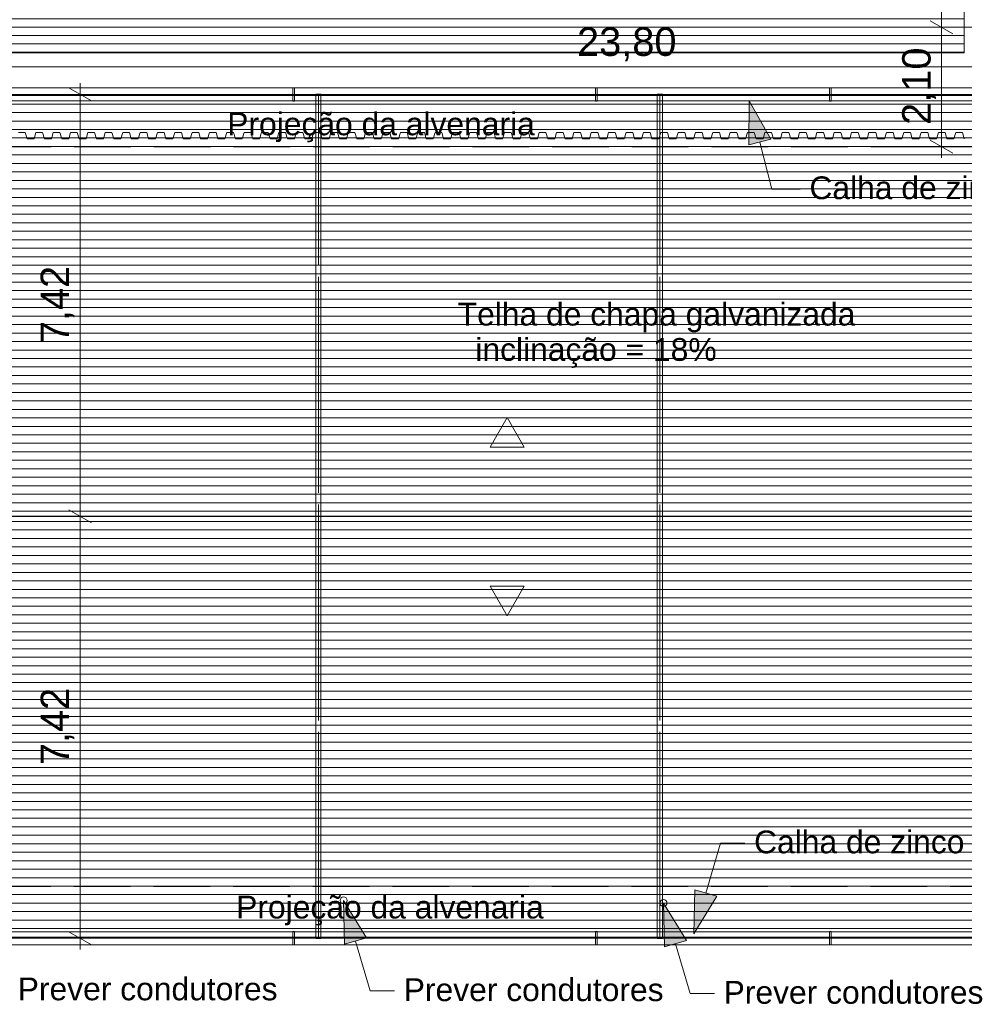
# Model space of a CAD drawing. Header units: millimetres. Extents: x 0 to 1917, y 0 to 847.
# Tile 114 of 230: x 944 to 1027, y 301 to 388. Entities that reach past the tile are written whole.
import ezdxf
from ezdxf.xclip import XClip

# ---------------------------------------------------------------- set-up
doc = ezdxf.new("R2010")
doc.units = ezdxf.units.MM
doc.header["$MEASUREMENT"] = 0
doc.header["$XCLIPFRAME"] = 0
for name, pattern in [('Linha de eixo - Traço e ponto', [20, 15, -2.5, 0, -2.5]), ('Linha Tracejada 3_1', [4, 3, -1]), ('Linha Tracejada 5_2', [7, 5, -2])]:
    doc.linetypes.add(name, pattern=pattern)
for name, color, linetype in [('Cobertura.ARQ', 7, 'Continuous'), ('Cota.2D', 7, 'Continuous'), ('Eletrodoméstico & Mobiliário.ARQ', 7, 'Continuous'), ('Interior - Mobiliário', 7, 'Continuous'), ('Linha & Trama.2D', 7, 'Continuous'), ('Rótulo.2D', 7, 'Continuous'), ('Texto.2D', 7, 'Continuous')]:
    doc.layers.add(name, color=color, linetype=linetype)
doc.styles.add('GENERATED_STYLE_1', font='arial.ttf')

# ---------------------------------------------------------------- blocks, each defined once
blk = doc.blocks.new('Desenho_9_9', base_point=(50.546, 294.199))
at = {"layer": 'Cobertura.ARQ', "linetype": 'Continuous', "lineweight": 0}
h = blk.add_hatch(dxfattribs=at)
h.set_pattern_fill('MADEIRA_2_0009', color=253, style=0, pattern_type=2)
h.set_pattern_definition([(3e-12, (1008.3195, 387.8159), (0, 0.735545), [])])
h.paths.add_polyline_path([(1027.026, 421.566), (926.132, 421.566), (926.132, 384.816), (1027.026, 384.816)])
h = blk.add_hatch(dxfattribs=at)
h.set_pattern_fill('MADEIRA_2_0009', color=253, style=0, pattern_type=2)
h.set_pattern_definition([(180, (997.50056, 376.58886), (0, 0.745241), [])])
h.paths.add_polyline_path([(937.776, 344.089), (1062.776, 344.089), (1062.776, 381.164), (937.776, 381.164)])
h = blk.add_hatch(dxfattribs=at)
h.set_pattern_fill('MADEIRA_2_0009', color=253, style=0, pattern_type=2)
h.set_pattern_definition([(0, (997.50056, 311.58886), (0, 0.745241), [])])
h.paths.add_polyline_path([(937.776, 307.014), (1062.776, 307.014), (1062.776, 344.089), (937.776, 344.089)])
at = {"layer": 'Rótulo.2D', "linetype": 'Continuous', "lineweight": 0}
for points in [[(1008.134, 380.589), (1008.091, 376.725), (1010.029, 377.222)], [(1003.274, 307.403), (1005.281, 310.704), (1003.361, 311.266)], [(972.491, 310.343), (972.578, 306.48), (974.498, 307.042)], [(1000.597, 310.11), (1000.684, 306.248), (1002.604, 306.809)]]:
    blk.add_hatch(color=161, dxfattribs=at).paths.add_polyline_path(points)
at = {"layer": 'Cobertura.ARQ', "color": 233, "linetype": 'Continuous', "lineweight": 0, "flags": 128}
for points in [[(1027.026, 421.566), (1027.026, 384.816)], [(1027.026, 384.816), (926.132, 384.816)], [(937.776, 381.164), (1062.776, 381.164)], [(937.776, 344.089), (1062.776, 344.089)], [(1062.776, 344.089), (937.776, 344.089)], [(1062.776, 307.014), (937.776, 307.014)]]:
    blk.add_lwpolyline(points, dxfattribs=at)
at = {"layer": 'Cota.2D', "color": 7, "linetype": 'Continuous', "lineweight": 0}
for p, q in [((1025.031, 387.066), (1025.031, 436.566)), ((1024.031, 387.643), (1026.031, 386.489)), ((1026.531, 387.066), (1023.531, 387.066)), ((1025.031, 376.566), (1025.031, 387.066)), ((937.776, 383.582), (1056.776, 383.582)), ((950.336, 380.587), (948.336, 381.741)), ((949.336, 381.164), (949.336, 382.142)), ((950.836, 381.164), (947.836, 381.164)), ((949.336, 344.089), (949.336, 381.164)), ((1026.531, 376.566), (1023.531, 376.566)), ((1024.031, 377.143), (1026.031, 375.989)), ((1025.031, 375.588), (1025.031, 376.566)), ((948.336, 344.666), (950.336, 343.512)), ((950.836, 344.089), (947.836, 344.089)), ((949.336, 307.014), (949.336, 344.089)), ((948.336, 307.591), (950.336, 306.436)), ((950.836, 307.014), (947.836, 307.014)), ((949.336, 306.036), (949.336, 307.014))]:
    blk.add_line(p, q, dxfattribs=at)
at = {"layer": 'Eletrodoméstico & Mobiliário.ARQ', "color": 134, "linetype": 'Continuous', "lineweight": 0}
for p, q in [((970.501, 381.195), (970.051, 381.195)), ((970.051, 381.195), (970.051, 306.991)), ((970.501, 306.991), (970.501, 381.195)), ((1000.501, 381.195), (1000.051, 381.195)), ((1000.051, 381.195), (1000.051, 306.991)), ((1000.501, 306.991), (1000.501, 381.195)), ((970.051, 306.991), (970.501, 306.991)), ((1000.051, 306.991), (1000.501, 306.991))]:
    blk.add_line(p, q, dxfattribs=at)
at = {"layer": 'Eletrodoméstico & Mobiliário.ARQ', "color": 8, "linetype": 'Linha de eixo - Traço e ponto', "lineweight": 0}
for p, q in [((970.276, 306.991), (970.276, 381.195)), ((1000.276, 306.991), (1000.276, 381.195))]:
    blk.add_line(p, q, dxfattribs=at)
at = {"layer": 'Interior - Mobiliário', "color": 102, "linetype": 'Continuous', "lineweight": 0}
for p, q in [((1056.776, 381.739), (937.776, 381.739)), ((968.181, 381.749), (968.031, 381.749)), ((968.031, 381.749), (968.031, 380.579)), ((968.181, 380.579), (968.181, 381.749)), ((994.759, 381.749), (994.609, 381.749)), ((994.609, 381.749), (994.609, 380.579)), ((994.759, 380.579), (994.759, 381.749)), ((1015.326, 381.749), (1015.176, 381.749)), ((1015.176, 381.749), (1015.176, 380.579)), ((1015.326, 380.579), (1015.326, 381.749)), ((937.776, 380.589), (1056.776, 380.589)), ((968.031, 380.579), (968.181, 380.579)), ((994.609, 380.579), (994.759, 380.579)), ((1015.176, 380.579), (1015.326, 380.579)), ((943.927, 377.816), (944.156, 377.816)), ((944.156, 377.816), (944.221, 377.816)), ((944.221, 377.816), (944.286, 377.816)), ((944.286, 377.816), (944.514, 377.816)), ((944.514, 377.816), (944.677, 377.266)), ((944.677, 377.266), (944.923, 377.266)), ((944.923, 377.266), (944.983, 377.266)), ((944.983, 377.266), (945.043, 377.266)), ((945.043, 377.266), (945.289, 377.266)), ((945.289, 377.266), (945.452, 377.816)), ((945.452, 377.816), (945.681, 377.816)), ((945.681, 377.816), (945.746, 377.816)), ((945.746, 377.816), (945.811, 377.816)), ((945.811, 377.816), (946.039, 377.816)), ((946.039, 377.816), (946.202, 377.266)), ((946.202, 377.266), (946.448, 377.266)), ((946.448, 377.266), (946.508, 377.266)), ((946.508, 377.266), (946.568, 377.266)), ((946.568, 377.266), (946.814, 377.266)), ((946.814, 377.266), (946.977, 377.816)), ((946.977, 377.816), (947.206, 377.816)), ((947.206, 377.816), (947.271, 377.816)), ((947.271, 377.816), (947.336, 377.816)), ((947.336, 377.816), (947.564, 377.816)), ((947.564, 377.816), (947.727, 377.266)), ((947.727, 377.266), (947.973, 377.266)), ((947.973, 377.266), (948.033, 377.266)), ((948.033, 377.266), (948.093, 377.266)), ((948.093, 377.266), (948.339, 377.266)), ((948.339, 377.266), (948.502, 377.816)), ((948.502, 377.816), (948.731, 377.816)), ((948.731, 377.816), (948.796, 377.816)), ((948.796, 377.816), (948.861, 377.816)), ((948.861, 377.816), (949.089, 377.816)), ((949.089, 377.816), (949.252, 377.266)), ((949.252, 377.266), (949.498, 377.266)), ((949.498, 377.266), (949.558, 377.266)), ((949.558, 377.266), (949.618, 377.266)), ((949.618, 377.266), (949.864, 377.266)), ((949.864, 377.266), (950.027, 377.816)), ((950.027, 377.816), (950.256, 377.816)), ((950.256, 377.816), (950.321, 377.816)), ((950.321, 377.816), (950.386, 377.816)), ((950.386, 377.816), (950.614, 377.816)), ((950.614, 377.816), (950.777, 377.266)), ((950.777, 377.266), (951.023, 377.266)), ((951.023, 377.266), (951.083, 377.266)), ((951.083, 377.266), (951.143, 377.266)), ((951.143, 377.266), (951.389, 377.266)), ((951.389, 377.266), (951.552, 377.816)), ((951.552, 377.816), (951.781, 377.816)), ((951.781, 377.816), (951.846, 377.816)), ((951.846, 377.816), (951.911, 377.816)), ((951.911, 377.816), (952.139, 377.816)), ((952.139, 377.816), (952.302, 377.266)), ((952.302, 377.266), (952.548, 377.266)), ((952.548, 377.266), (952.608, 377.266)), ((952.608, 377.266), (952.668, 377.266)), ((952.668, 377.266), (952.914, 377.266)), ((952.914, 377.266), (953.077, 377.816)), ((953.077, 377.816), (953.306, 377.816)), ((953.306, 377.816), (953.371, 377.816)), ((953.371, 377.816), (953.436, 377.816)), ((953.436, 377.816), (953.664, 377.816)), ((953.664, 377.816), (953.827, 377.266)), ((953.827, 377.266), (954.073, 377.266)), ((954.073, 377.266), (954.133, 377.266)), ((954.133, 377.266), (954.193, 377.266)), ((954.193, 377.266), (954.439, 377.266)), ((954.439, 377.266), (954.602, 377.816)), ((954.602, 377.816), (954.831, 377.816)), ((954.831, 377.816), (954.896, 377.816)), ((954.896, 377.816), (954.961, 377.816)), ((954.961, 377.816), (955.189, 377.816)), ((955.189, 377.816), (955.352, 377.266)), ((955.352, 377.266), (955.598, 377.266)), ((955.598, 377.266), (955.658, 377.266)), ((955.658, 377.266), (955.718, 377.266)), ((955.718, 377.266), (955.964, 377.266)), ((955.964, 377.266), (956.127, 377.816)), ((956.127, 377.816), (956.356, 377.816)), ((956.356, 377.816), (956.421, 377.816)), ((956.421, 377.816), (956.486, 377.816)), ((956.486, 377.816), (956.714, 377.816)), ((956.714, 377.816), (956.877, 377.266)), ((956.877, 377.266), (957.123, 377.266)), ((957.123, 377.266), (957.183, 377.266)), ((957.183, 377.266), (957.243, 377.266)), ((957.243, 377.266), (957.489, 377.266)), ((957.489, 377.266), (957.652, 377.816)), ((957.652, 377.816), (957.881, 377.816)), ((957.881, 377.816), (957.946, 377.816)), ((957.946, 377.816), (958.011, 377.816)), ((958.011, 377.816), (958.239, 377.816)), ((958.239, 377.816), (958.402, 377.266)), ((958.402, 377.266), (958.648, 377.266)), ((958.648, 377.266), (958.708, 377.266)), ((958.708, 377.266), (958.768, 377.266)), ((958.768, 377.266), (959.014, 377.266)), ((959.014, 377.266), (959.177, 377.816)), ((959.177, 377.816), (959.406, 377.816)), ((959.406, 377.816), (959.471, 377.816)), ((959.471, 377.816), (959.536, 377.816)), ((959.536, 377.816), (959.764, 377.816)), ((959.764, 377.816), (959.927, 377.266)), ((959.927, 377.266), (960.173, 377.266)), ((960.173, 377.266), (960.233, 377.266)), ((960.233, 377.266), (960.293, 377.266)), ((960.293, 377.266), (960.539, 377.266)), ((960.539, 377.266), (960.702, 377.816)), ((960.702, 377.816), (960.931, 377.816)), ((960.931, 377.816), (960.996, 377.816)), ((960.996, 377.816), (961.061, 377.816)), ((961.061, 377.816), (961.289, 377.816)), ((961.289, 377.816), (961.452, 377.266)), ((961.452, 377.266), (961.698, 377.266)), ((961.698, 377.266), (961.758, 377.266)), ((961.758, 377.266), (961.818, 377.266)), ((961.818, 377.266), (962.064, 377.266)), ((962.064, 377.266), (962.227, 377.816)), ((962.227, 377.816), (962.456, 377.816)), ((962.456, 377.816), (962.521, 377.816)), ((962.521, 377.816), (962.586, 377.816)), ((962.586, 377.816), (962.814, 377.816)), ((962.814, 377.816), (962.977, 377.266)), ((962.977, 377.266), (963.223, 377.266)), ((963.223, 377.266), (963.283, 377.266)), ((963.283, 377.266), (963.343, 377.266)), ((963.343, 377.266), (963.589, 377.266)), ((963.589, 377.266), (963.752, 377.816)), ((963.752, 377.816), (963.981, 377.816)), ((963.981, 377.816), (964.046, 377.816)), ((964.046, 377.816), (964.111, 377.816)), ((964.111, 377.816), (964.339, 377.816)), ((964.339, 377.816), (964.502, 377.266)), ((964.502, 377.266), (964.748, 377.266)), ((964.748, 377.266), (964.808, 377.266)), ((964.808, 377.266), (964.868, 377.266)), ((964.868, 377.266), (965.114, 377.266)), ((965.114, 377.266), (965.277, 377.816)), ((965.277, 377.816), (965.506, 377.816)), ((965.506, 377.816), (965.571, 377.816)), ((965.571, 377.816), (965.636, 377.816)), ((965.636, 377.816), (965.864, 377.816)), ((965.864, 377.816), (966.027, 377.266)), ((966.027, 377.266), (966.273, 377.266)), ((966.273, 377.266), (966.333, 377.266)), ((966.333, 377.266), (966.393, 377.266)), ((966.393, 377.266), (966.639, 377.266)), ((966.639, 377.266), (966.802, 377.816)), ((966.802, 377.816), (967.031, 377.816)), ((967.031, 377.816), (967.096, 377.816)), ((967.096, 377.816), (967.161, 377.816)), ((967.161, 377.816), (967.389, 377.816)), ((967.389, 377.816), (967.552, 377.266)), ((967.552, 377.266), (967.798, 377.266)), ((967.798, 377.266), (967.858, 377.266)), ((967.858, 377.266), (967.918, 377.266)), ((967.918, 377.266), (968.164, 377.266)), ((968.164, 377.266), (968.327, 377.816)), ((968.327, 377.816), (968.556, 377.816)), ((968.556, 377.816), (968.621, 377.816)), ((968.621, 377.816), (968.686, 377.816)), ((968.686, 377.816), (968.914, 377.816)), ((968.914, 377.816), (969.077, 377.266)), ((969.077, 377.266), (969.323, 377.266)), ((969.323, 377.266), (969.383, 377.266)), ((969.383, 377.266), (969.443, 377.266)), ((969.443, 377.266), (969.689, 377.266)), ((969.689, 377.266), (969.852, 377.816)), ((969.852, 377.816), (970.081, 377.816)), ((970.081, 377.816), (970.146, 377.816)), ((970.146, 377.816), (970.211, 377.816)), ((970.211, 377.816), (970.439, 377.816)), ((970.439, 377.816), (970.602, 377.266)), ((970.602, 377.266), (970.848, 377.266)), ((970.848, 377.266), (970.908, 377.266)), ((970.908, 377.266), (970.968, 377.266)), ((970.968, 377.266), (971.214, 377.266)), ((971.214, 377.266), (971.377, 377.816)), ((971.377, 377.816), (971.606, 377.816)), ((971.606, 377.816), (971.671, 377.816)), ((971.671, 377.816), (971.736, 377.816)), ((971.736, 377.816), (971.964, 377.816)), ((971.964, 377.816), (972.127, 377.266)), ((972.127, 377.266), (972.373, 377.266)), ((972.373, 377.266), (972.433, 377.266)), ((972.433, 377.266), (972.493, 377.266)), ((972.493, 377.266), (972.739, 377.266)), ((972.739, 377.266), (972.902, 377.816)), ((972.902, 377.816), (973.131, 377.816)), ((973.131, 377.816), (973.196, 377.816)), ((973.196, 377.816), (973.261, 377.816)), ((973.261, 377.816), (973.489, 377.816)), ((973.489, 377.816), (973.652, 377.266)), ((973.652, 377.266), (973.898, 377.266)), ((973.898, 377.266), (973.958, 377.266)), ((973.958, 377.266), (974.018, 377.266)), ((974.018, 377.266), (974.264, 377.266)), ((974.264, 377.266), (974.427, 377.816)), ((974.427, 377.816), (974.656, 377.816)), ((974.656, 377.816), (974.721, 377.816)), ((974.721, 377.816), (974.786, 377.816)), ((974.786, 377.816), (975.014, 377.816)), ((975.014, 377.816), (975.177, 377.266)), ((975.177, 377.266), (975.423, 377.266)), ((975.423, 377.266), (975.483, 377.266)), ((975.483, 377.266), (975.543, 377.266)), ((975.543, 377.266), (975.789, 377.266)), ((975.789, 377.266), (975.952, 377.816)), ((975.952, 377.816), (976.181, 377.816)), ((976.181, 377.816), (976.246, 377.816)), ((976.246, 377.816), (976.311, 377.816)), ((976.311, 377.816), (976.539, 377.816)), ((976.539, 377.816), (976.702, 377.266)), ((976.702, 377.266), (976.948, 377.266)), ((976.948, 377.266), (977.008, 377.266)), ((977.008, 377.266), (977.068, 377.266)), ((977.068, 377.266), (977.314, 377.266)), ((977.314, 377.266), (977.477, 377.816)), ((977.477, 377.816), (977.706, 377.816)), ((977.706, 377.816), (977.771, 377.816)), ((977.771, 377.816), (977.836, 377.816)), ((977.836, 377.816), (978.064, 377.816)), ((978.064, 377.816), (978.227, 377.266)), ((978.227, 377.266), (978.473, 377.266)), ((978.473, 377.266), (978.533, 377.266)), ((978.533, 377.266), (978.593, 377.266)), ((978.593, 377.266), (978.839, 377.266)), ((978.839, 377.266), (979.002, 377.816)), ((979.002, 377.816), (979.231, 377.816)), ((979.231, 377.816), (979.296, 377.816)), ((979.296, 377.816), (979.361, 377.816)), ((979.361, 377.816), (979.589, 377.816)), ((979.589, 377.816), (979.752, 377.266)), ((979.752, 377.266), (979.998, 377.266)), ((979.998, 377.266), (980.058, 377.266)), ((980.058, 377.266), (980.118, 377.266)), ((980.118, 377.266), (980.364, 377.266)), ((980.364, 377.266), (980.527, 377.816)), ((980.527, 377.816), (980.756, 377.816)), ((980.756, 377.816), (980.821, 377.816)), ((980.821, 377.816), (980.886, 377.816)), ((980.886, 377.816), (981.114, 377.816)), ((981.114, 377.816), (981.277, 377.266)), ((981.277, 377.266), (981.523, 377.266)), ((981.523, 377.266), (981.583, 377.266)), ((981.583, 377.266), (981.643, 377.266)), ((981.643, 377.266), (981.889, 377.266)), ((981.889, 377.266), (982.052, 377.816)), ((982.052, 377.816), (982.281, 377.816)), ((982.281, 377.816), (982.346, 377.816)), ((982.346, 377.816), (982.411, 377.816)), ((982.411, 377.816), (982.639, 377.816)), ((982.639, 377.816), (982.802, 377.266)), ((982.802, 377.266), (983.048, 377.266)), ((983.048, 377.266), (983.108, 377.266)), ((983.108, 377.266), (983.168, 377.266)), ((983.168, 377.266), (983.414, 377.266)), ((983.414, 377.266), (983.577, 377.816)), ((983.577, 377.816), (983.806, 377.816)), ((983.806, 377.816), (983.871, 377.816)), ((983.871, 377.816), (983.936, 377.816)), ((983.936, 377.816), (984.164, 377.816)), ((984.164, 377.816), (984.327, 377.266)), ((984.327, 377.266), (984.573, 377.266)), ((984.573, 377.266), (984.633, 377.266)), ((984.633, 377.266), (984.693, 377.266)), ((984.693, 377.266), (984.939, 377.266)), ((984.939, 377.266), (985.102, 377.816)), ((985.102, 377.816), (985.331, 377.816)), ((985.331, 377.816), (985.396, 377.816)), ((985.396, 377.816), (985.461, 377.816)), ((985.461, 377.816), (985.689, 377.816)), ((985.689, 377.816), (985.852, 377.266)), ((985.852, 377.266), (986.098, 377.266)), ((986.098, 377.266), (986.158, 377.266)), ((986.158, 377.266), (986.218, 377.266)), ((986.218, 377.266), (986.464, 377.266)), ((986.464, 377.266), (986.627, 377.816)), ((986.627, 377.816), (986.856, 377.816)), ((986.856, 377.816), (986.921, 377.816)), ((986.921, 377.816), (986.986, 377.816)), ((986.986, 377.816), (987.214, 377.816)), ((987.214, 377.816), (987.377, 377.266)), ((987.377, 377.266), (987.623, 377.266)), ((987.623, 377.266), (987.683, 377.266)), ((987.683, 377.266), (987.743, 377.266)), ((987.743, 377.266), (987.989, 377.266)), ((987.989, 377.266), (988.152, 377.816)), ((988.152, 377.816), (988.381, 377.816)), ((988.381, 377.816), (988.446, 377.816)), ((988.446, 377.816), (988.511, 377.816)), ((988.511, 377.816), (988.739, 377.816)), ((988.739, 377.816), (988.902, 377.266)), ((988.902, 377.266), (989.148, 377.266)), ((989.148, 377.266), (989.208, 377.266)), ((989.208, 377.266), (989.268, 377.266)), ((989.268, 377.266), (989.514, 377.266)), ((989.514, 377.266), (989.677, 377.816)), ((989.677, 377.816), (989.906, 377.816)), ((989.906, 377.816), (989.971, 377.816)), ((989.971, 377.816), (990.036, 377.816)), ((990.036, 377.816), (990.264, 377.816)), ((990.264, 377.816), (990.427, 377.266)), ((990.427, 377.266), (990.673, 377.266)), ((990.673, 377.266), (990.733, 377.266)), ((990.733, 377.266), (990.793, 377.266)), ((990.793, 377.266), (991.039, 377.266)), ((991.039, 377.266), (991.202, 377.816)), ((991.202, 377.816), (991.431, 377.816)), ((991.431, 377.816), (991.496, 377.816)), ((991.496, 377.816), (991.561, 377.816)), ((991.561, 377.816), (991.789, 377.816)), ((991.789, 377.816), (991.952, 377.266)), ((991.952, 377.266), (992.198, 377.266)), ((992.198, 377.266), (992.258, 377.266)), ((992.258, 377.266), (992.318, 377.266)), ((992.318, 377.266), (992.564, 377.266)), ((992.564, 377.266), (992.727, 377.816)), ((992.727, 377.816), (992.956, 377.816)), ((992.956, 377.816), (993.021, 377.816)), ((993.021, 377.816), (993.086, 377.816)), ((993.086, 377.816), (993.314, 377.816)), ((993.314, 377.816), (993.477, 377.266)), ((993.477, 377.266), (993.723, 377.266)), ((993.723, 377.266), (993.783, 377.266)), ((993.783, 377.266), (993.843, 377.266)), ((993.843, 377.266), (994.089, 377.266)), ((994.089, 377.266), (994.252, 377.816)), ((994.252, 377.816), (994.481, 377.816)), ((994.481, 377.816), (994.546, 377.816)), ((994.546, 377.816), (994.611, 377.816)), ((994.611, 377.816), (994.839, 377.816)), ((994.839, 377.816), (995.002, 377.266)), ((995.002, 377.266), (995.248, 377.266)), ((995.248, 377.266), (995.308, 377.266)), ((995.308, 377.266), (995.368, 377.266)), ((995.368, 377.266), (995.614, 377.266)), ((995.614, 377.266), (995.777, 377.816)), ((995.777, 377.816), (996.006, 377.816)), ((996.006, 377.816), (996.071, 377.816)), ((996.071, 377.816), (996.136, 377.816)), ((996.136, 377.816), (996.364, 377.816)), ((996.364, 377.816), (996.527, 377.266)), ((996.527, 377.266), (996.773, 377.266)), ((996.773, 377.266), (996.833, 377.266)), ((996.833, 377.266), (996.893, 377.266)), ((996.893, 377.266), (997.139, 377.266)), ((997.139, 377.266), (997.302, 377.816)), ((997.302, 377.816), (997.531, 377.816)), ((997.531, 377.816), (997.596, 377.816)), ((997.596, 377.816), (997.661, 377.816)), ((997.661, 377.816), (997.889, 377.816)), ((997.889, 377.816), (998.052, 377.266)), ((998.052, 377.266), (998.298, 377.266)), ((998.298, 377.266), (998.358, 377.266)), ((998.358, 377.266), (998.418, 377.266)), ((998.418, 377.266), (998.664, 377.266)), ((998.664, 377.266), (998.827, 377.816)), ((998.827, 377.816), (999.056, 377.816)), ((999.056, 377.816), (999.121, 377.816)), ((999.121, 377.816), (999.186, 377.816)), ((999.186, 377.816), (999.414, 377.816)), ((999.414, 377.816), (999.577, 377.266)), ((999.577, 377.266), (999.823, 377.266)), ((999.823, 377.266), (999.883, 377.266)), ((999.883, 377.266), (999.943, 377.266)), ((999.943, 377.266), (1000.189, 377.266)), ((1000.189, 377.266), (1000.352, 377.816)), ((1000.352, 377.816), (1000.581, 377.816)), ((1000.581, 377.816), (1000.646, 377.816)), ((1000.646, 377.816), (1000.711, 377.816)), ((1000.711, 377.816), (1000.939, 377.816)), ((1000.939, 377.816), (1001.102, 377.266)), ((1001.102, 377.266), (1001.348, 377.266)), ((1001.348, 377.266), (1001.408, 377.266)), ((1001.408, 377.266), (1001.468, 377.266)), ((1001.468, 377.266), (1001.714, 377.266)), ((1001.714, 377.266), (1001.877, 377.816)), ((1001.877, 377.816), (1002.106, 377.816)), ((1002.106, 377.816), (1002.171, 377.816)), ((1002.171, 377.816), (1002.236, 377.816)), ((1002.236, 377.816), (1002.464, 377.816)), ((1002.464, 377.816), (1002.627, 377.266)), ((1002.627, 377.266), (1002.873, 377.266)), ((1002.873, 377.266), (1002.933, 377.266)), ((1002.933, 377.266), (1002.993, 377.266)), ((1002.993, 377.266), (1003.239, 377.266)), ((1003.239, 377.266), (1003.402, 377.816)), ((1003.402, 377.816), (1003.631, 377.816)), ((1003.631, 377.816), (1003.696, 377.816)), ((1003.696, 377.816), (1003.761, 377.816)), ((1003.761, 377.816), (1003.989, 377.816)), ((1003.989, 377.816), (1004.152, 377.266)), ((1004.152, 377.266), (1004.398, 377.266)), ((1004.398, 377.266), (1004.458, 377.266)), ((1004.458, 377.266), (1004.518, 377.266)), ((1004.518, 377.266), (1004.764, 377.266)), ((1004.764, 377.266), (1004.927, 377.816)), ((1004.927, 377.816), (1005.156, 377.816)), ((1005.156, 377.816), (1005.221, 377.816)), ((1005.221, 377.816), (1005.286, 377.816)), ((1005.286, 377.816), (1005.514, 377.816)), ((1005.514, 377.816), (1005.677, 377.266)), ((1005.677, 377.266), (1005.923, 377.266)), ((1005.923, 377.266), (1005.983, 377.266)), ((1005.983, 377.266), (1006.043, 377.266)), ((1006.043, 377.266), (1006.289, 377.266)), ((1006.289, 377.266), (1006.452, 377.816)), ((1006.452, 377.816), (1006.681, 377.816)), ((1006.681, 377.816), (1006.746, 377.816)), ((1006.746, 377.816), (1006.811, 377.816)), ((1006.811, 377.816), (1007.039, 377.816)), ((1007.039, 377.816), (1007.202, 377.266)), ((1007.202, 377.266), (1007.448, 377.266)), ((1007.448, 377.266), (1007.508, 377.266)), ((1007.508, 377.266), (1007.568, 377.266)), ((1007.568, 377.266), (1007.814, 377.266)), ((1007.814, 377.266), (1007.977, 377.816)), ((1007.977, 377.816), (1008.206, 377.816)), ((1008.206, 377.816), (1008.271, 377.816)), ((1008.271, 377.816), (1008.336, 377.816)), ((1008.336, 377.816), (1008.564, 377.816)), ((1008.564, 377.816), (1008.727, 377.266)), ((1008.727, 377.266), (1008.973, 377.266)), ((1008.973, 377.266), (1009.033, 377.266)), ((1009.033, 377.266), (1009.093, 377.266)), ((1009.093, 377.266), (1009.339, 377.266)), ((1009.339, 377.266), (1009.502, 377.816)), ((1009.502, 377.816), (1009.731, 377.816)), ((1009.731, 377.816), (1009.796, 377.816)), ((1009.796, 377.816), (1009.861, 377.816)), ((1009.861, 377.816), (1010.089, 377.816)), ((1010.089, 377.816), (1010.252, 377.266)), ((1010.252, 377.266), (1010.498, 377.266)), ((1010.498, 377.266), (1010.558, 377.266)), ((1010.558, 377.266), (1010.618, 377.266)), ((1010.618, 377.266), (1010.864, 377.266)), ((1010.864, 377.266), (1011.027, 377.816)), ((1011.027, 377.816), (1011.256, 377.816)), ((1011.256, 377.816), (1011.321, 377.816)), ((1011.321, 377.816), (1011.386, 377.816)), ((1011.386, 377.816), (1011.614, 377.816)), ((1011.614, 377.816), (1011.777, 377.266)), ((1011.777, 377.266), (1012.023, 377.266)), ((1012.023, 377.266), (1012.083, 377.266)), ((1012.083, 377.266), (1012.143, 377.266)), ((1012.143, 377.266), (1012.389, 377.266)), ((1012.389, 377.266), (1012.552, 377.816)), ((1012.552, 377.816), (1012.781, 377.816)), ((1012.781, 377.816), (1012.846, 377.816)), ((1012.846, 377.816), (1012.911, 377.816)), ((1012.911, 377.816), (1013.139, 377.816)), ((1013.139, 377.816), (1013.302, 377.266)), ((1013.302, 377.266), (1013.548, 377.266)), ((1013.548, 377.266), (1013.608, 377.266)), ((1013.608, 377.266), (1013.668, 377.266)), ((1013.668, 377.266), (1013.914, 377.266)), ((1013.914, 377.266), (1014.077, 377.816)), ((1014.077, 377.816), (1014.306, 377.816)), ((1014.306, 377.816), (1014.371, 377.816)), ((1014.371, 377.816), (1014.436, 377.816)), ((1014.436, 377.816), (1014.664, 377.816)), ((1014.664, 377.816), (1014.827, 377.266)), ((1014.827, 377.266), (1015.073, 377.266)), ((1015.073, 377.266), (1015.133, 377.266)), ((1015.133, 377.266), (1015.193, 377.266)), ((1015.193, 377.266), (1015.439, 377.266)), ((1015.439, 377.266), (1015.602, 377.816)), ((1015.602, 377.816), (1015.831, 377.816)), ((1015.831, 377.816), (1015.896, 377.816)), ((1015.896, 377.816), (1015.961, 377.816)), ((1015.961, 377.816), (1016.189, 377.816)), ((1016.189, 377.816), (1016.352, 377.266)), ((1016.352, 377.266), (1016.598, 377.266)), ((1016.598, 377.266), (1016.658, 377.266)), ((1016.658, 377.266), (1016.718, 377.266)), ((1016.718, 377.266), (1016.964, 377.266)), ((1016.964, 377.266), (1017.127, 377.816)), ((1017.127, 377.816), (1017.356, 377.816)), ((1017.356, 377.816), (1017.421, 377.816)), ((1017.421, 377.816), (1017.486, 377.816)), ((1017.486, 377.816), (1017.714, 377.816)), ((1017.714, 377.816), (1017.877, 377.266)), ((1017.877, 377.266), (1018.123, 377.266)), ((1018.123, 377.266), (1018.183, 377.266)), ((1018.183, 377.266), (1018.243, 377.266)), ((1018.243, 377.266), (1018.489, 377.266)), ((1018.489, 377.266), (1018.652, 377.816)), ((1018.652, 377.816), (1018.881, 377.816)), ((1018.881, 377.816), (1018.946, 377.816)), ((1018.946, 377.816), (1019.011, 377.816)), ((1019.011, 377.816), (1019.239, 377.816)), ((1019.239, 377.816), (1019.402, 377.266)), ((1019.402, 377.266), (1019.648, 377.266)), ((1019.648, 377.266), (1019.708, 377.266)), ((1019.708, 377.266), (1019.768, 377.266)), ((1019.768, 377.266), (1020.014, 377.266)), ((1020.014, 377.266), (1020.177, 377.816)), ((1020.177, 377.816), (1020.406, 377.816)), ((1020.406, 377.816), (1020.471, 377.816)), ((1020.471, 377.816), (1020.536, 377.816)), ((1020.536, 377.816), (1020.764, 377.816)), ((1020.764, 377.816), (1020.927, 377.266)), ((1020.927, 377.266), (1021.173, 377.266)), ((1021.173, 377.266), (1021.233, 377.266)), ((1021.233, 377.266), (1021.293, 377.266)), ((1021.293, 377.266), (1021.539, 377.266)), ((1021.539, 377.266), (1021.702, 377.816)), ((1021.702, 377.816), (1021.931, 377.816)), ((1021.931, 377.816), (1021.996, 377.816)), ((1021.996, 377.816), (1022.061, 377.816)), ((1022.061, 377.816), (1022.289, 377.816)), ((1022.289, 377.816), (1022.452, 377.266)), ((1022.452, 377.266), (1022.698, 377.266)), ((1022.698, 377.266), (1022.758, 377.266)), ((1022.758, 377.266), (1022.818, 377.266)), ((1022.818, 377.266), (1023.064, 377.266)), ((1023.064, 377.266), (1023.227, 377.816)), ((1023.227, 377.816), (1023.456, 377.816)), ((1023.456, 377.816), (1023.521, 377.816)), ((1023.521, 377.816), (1023.586, 377.816)), ((1023.586, 377.816), (1023.814, 377.816)), ((1023.814, 377.816), (1023.977, 377.266)), ((1023.977, 377.266), (1024.223, 377.266)), ((1024.223, 377.266), (1024.283, 377.266)), ((1024.283, 377.266), (1024.343, 377.266)), ((1024.343, 377.266), (1024.589, 377.266)), ((1024.589, 377.266), (1024.752, 377.816)), ((1024.752, 377.816), (1024.981, 377.816)), ((1024.981, 377.816), (1025.046, 377.816)), ((1025.046, 377.816), (1025.111, 377.816)), ((1025.111, 377.816), (1025.339, 377.816)), ((1025.339, 377.816), (1025.502, 377.266)), ((1025.502, 377.266), (1025.748, 377.266)), ((1025.748, 377.266), (1025.808, 377.266)), ((1025.808, 377.266), (1025.868, 377.266)), ((1025.868, 377.266), (1026.114, 377.266)), ((1026.114, 377.266), (1026.277, 377.816)), ((1026.277, 377.816), (1026.506, 377.816)), ((1026.506, 377.816), (1026.571, 377.816)), ((1026.571, 377.816), (1026.636, 377.816)), ((1026.636, 377.816), (1026.864, 377.816)), ((1026.864, 377.816), (1027.027, 377.266)), ((937.776, 307.589), (1056.776, 307.589)), ((968.031, 306.429), (968.031, 307.599)), ((968.031, 307.599), (968.181, 307.599)), ((968.181, 307.599), (968.181, 306.429)), ((994.609, 306.429), (994.609, 307.599)), ((994.609, 307.599), (994.759, 307.599)), ((994.759, 307.599), (994.759, 306.429)), ((1015.176, 306.429), (1015.176, 307.599)), ((1015.176, 307.599), (1015.326, 307.599)), ((1015.326, 307.599), (1015.326, 306.429)), ((1056.776, 306.439), (937.776, 306.439)), ((968.181, 306.429), (968.031, 306.429)), ((994.759, 306.429), (994.609, 306.429)), ((1015.326, 306.429), (1015.176, 306.429))]:
    blk.add_line(p, q, dxfattribs=at)
at = {"layer": 'Linha & Trama.2D', "color": 7, "linetype": 'Linha Tracejada 3_1', "lineweight": 0}
blk.add_line((1027.776, 387.066), (926.132, 387.066), dxfattribs=at)
at = {"layer": 'Linha & Trama.2D', "color": 5, "linetype": 'Linha Tracejada 3_1', "lineweight": 0}
for p, q in [((970.276, 381.141), (970.276, 306.991)), ((1000.276, 381.141), (1000.276, 306.991))]:
    blk.add_line(p, q, dxfattribs=at)
at = {"layer": 'Linha & Trama.2D', "color": 7, "linetype": 'Linha Tracejada 5_2', "lineweight": 0}
for p, q in [((941.801, 376.566), (1058.776, 376.566)), ((1058.776, 311.566), (941.801, 311.566))]:
    blk.add_line(p, q, dxfattribs=at)
at = {"layer": 'Linha & Trama.2D', "color": 7, "linetype": 'Continuous', "lineweight": 0}
for p, q in [((986.86, 352.775), (985.36, 350.177)), ((988.36, 350.177), (986.86, 352.775)), ((985.36, 350.177), (988.36, 350.177)), ((1062.776, 344.066), (937.776, 344.066)), ((985.36, 337.955), (988.36, 337.955)), ((986.86, 335.357), (985.36, 337.955)), ((986.86, 335.357), (988.36, 337.955))]:
    blk.add_line(p, q, dxfattribs=at)
at = {"layer": 'Linha & Trama.2D', "color": 190, "linetype": 'Continuous', "lineweight": 0}
for centre in [(972.491, 310.343), (1000.597, 310.11)]:
    blk.add_circle(centre, 0.304, dxfattribs=at)
at = {"layer": 'Rótulo.2D', "color": 161, "linetype": 'Continuous', "lineweight": 0}
for p, q in [((1008.134, 380.589), (1008.091, 376.725)), ((1008.134, 380.589), (1010.029, 377.222)), ((1010.029, 377.222), (1008.091, 376.725)), ((1003.274, 307.403), (1003.361, 311.266)), ((1003.274, 307.403), (1005.281, 310.704)), ((1003.361, 311.266), (1005.281, 310.704)), ((972.491, 310.343), (974.498, 307.042)), ((972.491, 310.343), (972.578, 306.48)), ((1000.597, 310.11), (1002.604, 306.809)), ((1000.597, 310.11), (1000.684, 306.248)), ((974.498, 307.042), (972.578, 306.48)), ((1002.604, 306.809), (1000.684, 306.248))]:
    blk.add_line(p, q, dxfattribs=at)
at = {"layer": 'Rótulo.2D', "color": 151, "linetype": 'Continuous', "lineweight": 0}
for p, q in [((1009.06, 376.974), (1010.117, 372.848)), ((1010.117, 372.848), (1012.617, 372.848)), ((1004.321, 310.985), (1005.602, 315.367)), ((1005.602, 315.367), (1007.756, 315.367)), ((973.538, 306.761), (974.82, 302.379)), ((1001.644, 306.528), (1002.925, 302.146)), ((974.82, 302.379), (976.973, 302.379)), ((1002.925, 302.146), (1005.079, 302.146))]:
    blk.add_line(p, q, dxfattribs=at)
at = {"layer": 'Cota.2D', "color": 7, "linetype": 'Continuous', "lineweight": 0, "insert": (993.001, 384.082), "char_height": 2.5, "width": 8.54857, "attachment_point": 7, "style": 'GENERATED_STYLE_1'}
blk.add_mtext('\\A1;23,80', dxfattribs=at)
at = {"layer": 'Cota.2D', "color": 7, "linetype": 'Continuous', "lineweight": 0, "char_height": 2.5, "width": 6.65145, "attachment_point": 7, "rotation": 90, "style": 'GENERATED_STYLE_1'}
for s, insert in [('\\A1;2,10', (1024.531, 378.49)), ('\\A1;7,42', (948.836, 359.301)), ('\\A1;7,42', (948.836, 322.226))]:
    blk.add_mtext(s, dxfattribs=dict(at, insert=insert))
at = {"layer": 'Rótulo.2D', "color": 5, "linetype": 'Continuous', "lineweight": 0, "char_height": 2, "attachment_point": 4, "style": 'GENERATED_STYLE_1'}
for s, insert in [('\\A1;Calha de zinco', (1013.417, 372.945)), ('\\A1;Calha de zinco', (1008.556, 315.465)), ('\\A1;Prever condutores', (943.856, 302.549)), ('\\A1;Prever condutores', (977.773, 302.477)), ('\\A1;Prever condutores', (1005.879, 302.245))]:
    blk.add_mtext(s, dxfattribs=dict(at, insert=insert))
at = {"layer": 'Texto.2D', "color": 5, "linetype": 'Continuous', "lineweight": 0, "char_height": 2, "attachment_point": 1, "style": 'GENERATED_STYLE_1'}
for insert in [(962.265, 379.576), (963.052, 310.752)]:
    blk.add_mtext('\\A1;Projeção da alvenaria', dxfattribs=dict(at, insert=insert))
at = {"layer": 'Texto.2D', "color": 5, "linetype": 'Continuous', "lineweight": 0, "insert": (982.512, 362.853), "char_height": 2, "attachment_point": 1, "line_spacing_factor": 0.930353, "style": 'GENERATED_STYLE_1'}
blk.add_mtext('\\A1;Telha de chapa galvanizada\\P  inclinação = 18%', dxfattribs=at)

msp = doc.modelspace()

# ---------------------------------------------------------------- block references
at = {"color": 7, "linetype": 'Continuous', "lineweight": 0}
ref = msp.add_blockref('Desenho_9_9', (50.546, 294.199), dxfattribs=at)
XClip(ref).set_block_clipping_path([(926.1319898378, 299.081896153), (1080.0390310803, 446.1086724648)])

doc.saveas('drawing.dxf')
